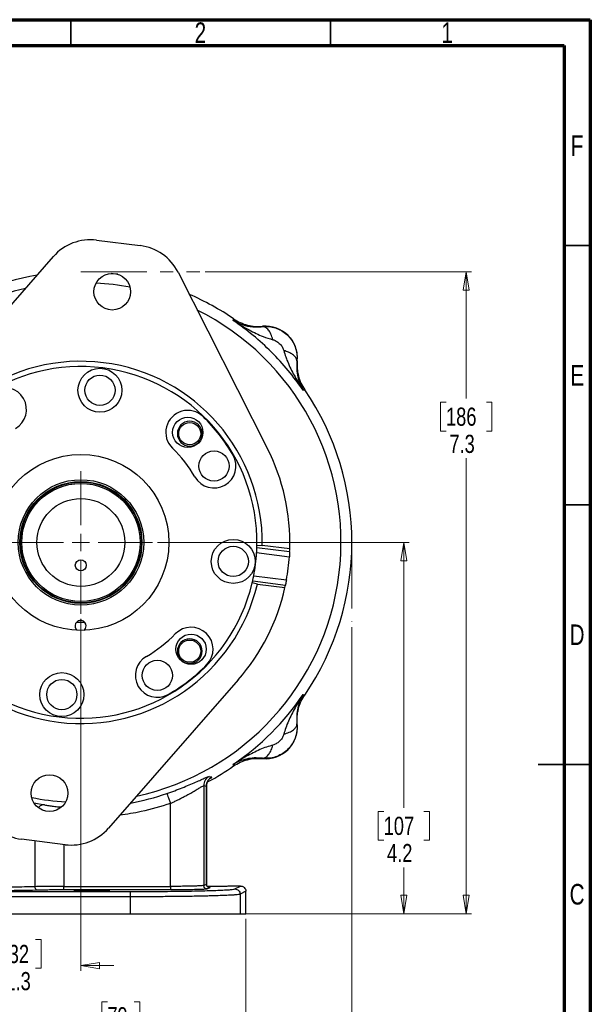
# Model space of a CAD drawing. Header units: inches. Extents: x 0.6 to 16.3, y 0.2 to 11.5.
# Tile 15 of 15: x 12 to 16.3, y 4 to 11.5. Entities that reach past the tile are written whole.
import ezdxf

# ---------------------------------------------------------------- set-up
doc = ezdxf.new("R2010")
doc.units = ezdxf.units.IN
doc.header["$MEASUREMENT"] = 0
doc.linetypes.add('CENTERX2', pattern=[0.8, 0.5, -0.1, 0.1, -0.1])
doc.styles.add('SLDTEXTSTYLE0', font='TXT', dxfattribs={"width": 0.75})
doc.dimstyles.new('SLDDIMSTYLE0', dxfattribs={"dimtxt": 0.137795, "dimasz": 0.14, "dimexe": 0, "dimexo": 0.0625, "dimgap": 0.034449, "dimtad": 0, "dimtih": 1, "dimtoh": 1, "dimdec": 1, "dimlfac": 1.5, "dimrnd": 1e-09, "dimzin": 12, "dimdsep": 46, "dimtxsty": 'SLDTEXTSTYLE0', "dimblk1": 'CLOSED', "dimblk2": 'CLOSED', "dimsah": 1, "dimcen": 0.09, "dimadec": 0, "dimazin": 3, "dimtfac": 1, "dimtdec": 1, "dimtofl": 0, "dimtmove": 0, "dimatfit": 3, "dimldrblk": 'CLOSED', "dimfxl": 0, "dimfrac": 2, "dimtolj": 1, "dimtzin": 12, "dimarcsym": 0})
doc.dimstyles.new('SLDDIMSTYLE1', dxfattribs={"dimtxt": 0.137795, "dimasz": 0.14, "dimexe": 0, "dimexo": 0.0625, "dimgap": 0.034449, "dimtad": 0, "dimdec": 1, "dimlfac": 1.5, "dimrnd": 1e-09, "dimzin": 12, "dimdsep": 46, "dimtxsty": 'SLDTEXTSTYLE0', "dimblk1": 'CLOSED', "dimblk2": 'CLOSED', "dimsah": 1, "dimcen": 0.09, "dimadec": 0, "dimazin": 3, "dimtfac": 1, "dimtofl": 0, "dimtmove": 0, "dimatfit": 3, "dimldrblk": 'CLOSED', "dimfxl": 0, "dimfrac": 2, "dimtolj": 1, "dimtzin": 12, "dimarcsym": 0})
doc.dimstyles.new('SLDDIMSTYLE2', dxfattribs={"dimtxt": 0.137795, "dimasz": 0.14, "dimexe": 0, "dimexo": 0.0625, "dimgap": 0.034449, "dimtad": 0, "dimdec": 1, "dimlfac": 1.5, "dimrnd": 1e-09, "dimzin": 12, "dimdsep": 46, "dimtxsty": 'SLDTEXTSTYLE0', "dimblk1": 'CLOSED', "dimblk2": 'CLOSED', "dimsah": 1, "dimcen": 0.09, "dimadec": 0, "dimazin": 3, "dimtfac": 1, "dimtmove": 0, "dimatfit": 0, "dimldrblk": 'CLOSED', "dimfxl": 0, "dimfrac": 2, "dimtolj": 1, "dimtzin": 12, "dimarcsym": 0})
doc.dimstyles.new('SLDDIMSTYLE4', dxfattribs={"dimtxt": 0.137795, "dimasz": 0.14, "dimexe": 0, "dimexo": 0.0625, "dimgap": 0.034449, "dimtad": 0, "dimtih": 1, "dimtoh": 1, "dimdec": 1, "dimlfac": 1.5, "dimrnd": 1e-09, "dimzin": 12, "dimdsep": 46, "dimtxsty": 'SLDTEXTSTYLE0', "dimblk1": 'CLOSED', "dimblk2": 'CLOSED', "dimsah": 1, "dimcen": 0.09, "dimadec": 0, "dimazin": 3, "dimtfac": 1, "dimtofl": 0, "dimtmove": 0, "dimatfit": 3, "dimldrblk": 'CLOSED', "dimfxl": 0, "dimfrac": 2, "dimtolj": 1, "dimtzin": 12, "dimarcsym": 0})

# ---------------------------------------------------------------- blocks, each defined once
blk = doc.blocks.new('_Closed')
at = {"color": 0, "linetype": 'ByBlock', "lineweight": -2}
for p, q in [((-1, 0.166667), (0, 0)), ((-1, 0.166667), (-1, -0.166667)), ((0, 0), (-1, -0.166667)), ((0, 0), (-1, 0))]:
    blk.add_line(p, q, dxfattribs=at)
blk = doc.blocks.new('_D')
at = {"color": 7, "linetype": 'Continuous', "lineweight": 0}
for p, q in [((13.4203, 9.5842), (15.4376, 9.5842)), ((15.3982, 9.5842), (15.3982, 8.6227)), ((15.2455, 8.5947), (15.2035, 8.5947)), ((15.2035, 8.5947), (15.2035, 8.3759)), ((15.5509, 8.5947), (15.5929, 8.5947)), ((15.5929, 8.5947), (15.5929, 8.3759)), ((15.2035, 8.3759), (15.2455, 8.3759)), ((15.5929, 8.3759), (15.5509, 8.3759)), ((15.3982, 4.7144), (15.3982, 8.1698)), ((13.7242, 4.7144), (15.4376, 4.7144))]:
    blk.add_line(p, q, dxfattribs=at)
at = {"color": 7, "linetype": 'Continuous', "lineweight": 18, "xscale": 0.14, "yscale": 0.14}
for p, rotation in [((15.3982, 9.5842), 90.0000000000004), ((15.3982, 4.7144), 270.0000000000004)]:
    blk.add_blockref('_Closed', p, dxfattribs=dict(at, rotation=rotation))
at = {"color": 7, "linetype": 'Continuous', "lineweight": 18, "char_height": 0.1378, "attachment_point": 1, "style": 'SLDTEXTSTYLE0'}
for s, insert in [('186', (15.2455, 8.5536)), ('7.3', (15.2709, 8.3474))]:
    blk.add_mtext(s, dxfattribs=dict(at, insert=insert))
blk = doc.blocks.new('_D_1')
at = {"color": 7, "linetype": 'Continuous', "lineweight": 0}
for p, q in [((14.5321, 6.8886), (14.5321, 3.2069)), ((11.6454, 4.9706), (11.6454, 3.2069)), ((13.3748, 3.4447), (13.3328, 3.4447)), ((13.3328, 3.4447), (13.3328, 3.2259)), ((13.6802, 3.4447), (13.7222, 3.4447)), ((13.7222, 3.4447), (13.7222, 3.2259)), ((11.6454, 3.2462), (13.212, 3.2462)), ((13.3328, 3.2259), (13.3748, 3.2259)), ((13.7222, 3.2259), (13.6802, 3.2259)), ((14.5321, 3.2462), (13.843, 3.2462))]:
    blk.add_line(p, q, dxfattribs=at)
at = {"color": 7, "linetype": 'Continuous', "lineweight": 18, "xscale": 0.14, "yscale": 0.14, "rotation": 180.0000000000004}
blk.add_blockref('_Closed', (11.6454, 3.2462), dxfattribs=at)
at = {"color": 7, "linetype": 'Continuous', "lineweight": 18, "xscale": 0.14, "yscale": 0.14}
blk.add_blockref('_Closed', (14.5321, 3.2462), dxfattribs=at)
at = {"color": 7, "linetype": 'Continuous', "lineweight": 18, "char_height": 0.1378, "attachment_point": 1, "style": 'SLDTEXTSTYLE0'}
for s, insert in [('110', (13.3748, 3.4036)), ('4.3', (13.4002, 3.1974))]:
    blk.add_mtext(s, dxfattribs=dict(at, insert=insert))
blk = doc.blocks.new('_D_2')
at = {"color": 7, "linetype": 'Continuous', "lineweight": 0}
for p, q in [((12.4787, 6.95), (12.4787, 4.2813)), ((11.6454, 4.9706), (11.6454, 4.2813)), ((11.9321, 4.5191), (11.8901, 4.5191)), ((11.8901, 4.5191), (11.8901, 4.3004)), ((12.1358, 4.5191), (12.1777, 4.5191)), ((12.1777, 4.5191), (12.1777, 4.3004)), ((11.6454, 4.3207), (11.3954, 4.3207)), ((11.8901, 4.3004), (11.9321, 4.3004)), ((12.1777, 4.3004), (12.1358, 4.3004)), ((12.4787, 4.3207), (12.7287, 4.3207))]:
    blk.add_line(p, q, dxfattribs=at)
at = {"color": 7, "linetype": 'Continuous', "lineweight": 18, "xscale": 0.14, "yscale": 0.14}
blk.add_blockref('_Closed', (11.6454, 4.3207, 0.1858), dxfattribs=at)
at = {"color": 7, "linetype": 'Continuous', "lineweight": 18, "xscale": 0.14, "yscale": 0.14, "rotation": 180.0000000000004}
blk.add_blockref('_Closed', (12.4787, 4.3207, 0.1858), dxfattribs=at)
at = {"color": 7, "linetype": 'Continuous', "lineweight": 18, "char_height": 0.1378, "attachment_point": 1, "style": 'SLDTEXTSTYLE0'}
for s, insert in [('32', (11.9321, 4.478)), ('1.3', (11.9067, 4.2718))]:
    blk.add_mtext(s, dxfattribs=dict(at, insert=insert))
blk = doc.blocks.new('_D_4')
at = {"color": 7, "linetype": 'Continuous', "lineweight": 0}
for p, q in [((11.6454, 4.9706), (11.6454, 3.8089)), ((13.7287, 4.6751), (13.7287, 3.8089)), ((12.6791, 4.0467), (12.6371, 4.0467)), ((12.6371, 4.0467), (12.6371, 3.8279)), ((12.8827, 4.0467), (12.9247, 4.0467)), ((12.9247, 4.0467), (12.9247, 3.8279)), ((11.6454, 3.8482), (12.5163, 3.8482)), ((12.6371, 3.8279), (12.6791, 3.8279)), ((12.9247, 3.8279), (12.8827, 3.8279)), ((13.7287, 3.8482), (13.0455, 3.8482))]:
    blk.add_line(p, q, dxfattribs=at)
at = {"color": 7, "linetype": 'Continuous', "lineweight": 18, "xscale": 0.14, "yscale": 0.14, "rotation": 180.0000000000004}
blk.add_blockref('_Closed', (11.6454, 3.8482, 0.1858), dxfattribs=at)
at = {"color": 7, "linetype": 'Continuous', "lineweight": 18, "xscale": 0.14, "yscale": 0.14}
blk.add_blockref('_Closed', (13.7287, 3.8482, 0.1858), dxfattribs=at)
at = {"color": 7, "linetype": 'Continuous', "lineweight": 18, "char_height": 0.1378, "attachment_point": 1, "style": 'SLDTEXTSTYLE0'}
for s, insert in [('79', (12.6791, 4.0056)), ('3.1', (12.6536, 3.7994))]:
    blk.add_mtext(s, dxfattribs=dict(at, insert=insert))
blk = doc.blocks.new('_D_5')
at = {"color": 7, "linetype": 'Continuous', "lineweight": 0}
for p, q in [((13.0596, 7.5308), (14.9651, 7.5308)), ((14.9258, 7.5308), (14.9258, 5.5187)), ((14.773, 5.4907), (14.7311, 5.4907)), ((14.7311, 5.4907), (14.7311, 5.272)), ((15.0785, 5.4907), (15.1205, 5.4907)), ((15.1205, 5.4907), (15.1205, 5.272)), ((14.7311, 5.272), (14.773, 5.272)), ((15.1205, 5.272), (15.0785, 5.272)), ((14.9258, 4.7144), (14.9258, 5.0658)), ((13.7242, 4.7144), (14.9651, 4.7144))]:
    blk.add_line(p, q, dxfattribs=at)
at = {"color": 7, "linetype": 'Continuous', "lineweight": 18, "xscale": 0.14, "yscale": 0.14}
for p, rotation in [((14.9258, 7.5308, 0.1858), 90.0000000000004), ((14.9258, 4.7144, 0.1858), 270.0000000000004)]:
    blk.add_blockref('_Closed', p, dxfattribs=dict(at, rotation=rotation))
at = {"color": 7, "linetype": 'Continuous', "lineweight": 18, "char_height": 0.1378, "attachment_point": 1, "style": 'SLDTEXTSTYLE0'}
for s, insert in [('107', (14.773, 5.4496)), ('4.2', (14.7985, 5.2434))]:
    blk.add_mtext(s, dxfattribs=dict(at, insert=insert))
blk = doc.blocks.new('SW_CENTERMARKSYMBOL_1')
at = {"color": 0, "linetype": 'Continuous', "lineweight": 18}
for p, q in [((0, 0.1312), (0, 0.5415)), ((-0.1312, 0), (-0.5415, 0)), ((0, 0), (-0.0656, 0)), ((0, 0), (0, 0.0656)), ((0, 0), (0, -0.0656)), ((0, 0), (0.0656, 0)), ((0.1312, 0), (0.5415, 0)), ((0, -0.1312), (0, -0.5415))]:
    blk.add_line(p, q, dxfattribs=at)

msp = doc.modelspace()

# ---------------------------------------------------------------- linework, layer by layer
at = {"color": 7, "linetype": 'Continuous', "lineweight": 70}
for p, q in [((0.5906, 11.4961), (16.3386, 11.4961)), ((16.3386, 11.4961), (16.3386, 0.1969)), ((0.7874, 11.2992), (16.1417, 11.2992)), ((16.1417, 11.2992), (16.1417, 0.3937))]:
    msp.add_line(p, q, dxfattribs=at)
at = {"color": 7, "linetype": 'Continuous', "lineweight": 35}
for p, q in [((12.4016, 11.2992), (12.4016, 11.4961)), ((14.3701, 11.2992), (14.3701, 11.4961)), ((16.1417, 9.7835), (16.3386, 9.7835)), ((16.1417, 7.815), (16.3386, 7.815)), ((16.3386, 5.8465), (15.9449, 5.8465)), ((16.1417, 5.8465), (16.3386, 5.8465))]:
    msp.add_line(p, q, dxfattribs=at)
at = {"color": 7, "linetype": 'Continuous', "lineweight": 25}
for p, q in [((12.5976, 9.8238), (12.9283, 9.7825)), ((11.2862, 8.5723), (12.2701, 9.699)), ((13.215, 9.5807), (13.8911, 8.2465)), ((13.6328, 9.2153), (13.6345, 9.2209)), ((13.6345, 9.2209), (13.6363, 9.2268)), ((13.8555, 9.1682), (13.8556, 9.1703)), ((14.0149, 8.9916), (14.0165, 8.9862)), ((14.116, 8.9076), (14.1173, 8.9309)), ((14.1182, 8.9077), (14.116, 8.9076)), ((14.1688, 8.6866), (14.1632, 8.6849)), ((14.1747, 8.6884), (14.1688, 8.6866)), ((13.8122, 7.4932), (14.0606, 7.4622)), ((13.8126, 7.5092), (13.8525, 7.5078)), ((14.0613, 7.4816), (13.8525, 7.5078)), ((13.8105, 7.4533), (14.0583, 7.4223)), ((13.7885, 7.278), (14.0364, 7.247)), ((13.8159, 7.2148), (13.7768, 7.2233)), ((13.7804, 7.2388), (14.0288, 7.2078)), ((13.8159, 7.2148), (14.0247, 7.1887)), ((12.5085, 6.9241), (12.4445, 6.9243)), ((13.6713, 6.4893), (12.6874, 5.3627)), ((14.1632, 6.3768), (14.1688, 6.375)), ((14.1688, 6.375), (14.1747, 6.3733)), ((14.116, 6.1541), (14.1182, 6.154)), ((13.9395, 5.9947), (13.9341, 5.9931)), ((13.6345, 5.8407), (13.6328, 5.8464)), ((13.6363, 5.8349), (13.6345, 5.8407)), ((13.8556, 5.8914), (13.8555, 5.8935)), ((13.8555, 5.8935), (13.8788, 5.8923)), ((13.4511, 5.756), (13.4704, 5.7516)), ((13.4096, 5.6859), (13.4096, 4.9286)), ((13.4096, 5.6859), (13.4294, 5.6818)), ((13.4294, 5.6818), (13.4294, 4.9385)), ((13.4297, 4.9359), (13.4297, 5.6837)), ((13.1566, 4.9216), (13.1566, 5.551)), ((12.3599, 5.2379), (12.0291, 5.2792)), ((13.4096, 4.9286), (13.4294, 4.9385)), ((10.4381, 4.8825), (12.8527, 4.8825)), ((12.3505, 4.9216), (13.1566, 4.9216)), ((13.1566, 4.895), (12.3505, 4.895)), ((13.456, 4.9118), (13.4362, 4.9019)), ((13.4787, 4.9206), (13.4365, 4.9208)), ((13.6887, 4.9241), (13.6144, 4.9241)), ((13.6449, 4.9022), (13.6887, 4.9241)), ((13.7287, 4.8842), (13.6849, 4.8622)), ((13.6849, 4.8622), (13.6849, 4.7144)), ((13.7287, 4.7144), (13.7287, 4.8842)), ((12.8527, 4.8425), (10.4381, 4.8425)), ((12.8527, 4.8425), (12.8527, 4.7144)), ((10.4381, 4.7144), (12.8527, 4.7144)), ((12.8527, 4.7144), (13.6849, 4.7144)), ((13.6849, 4.7144), (13.7287, 4.7144))]:
    msp.add_line(p, q, dxfattribs=at)
at = {"color": 7, "linetype": 'CENTERX2', "lineweight": 18}
for p, q in [((12.4787, 9.5842), (13.3809, 9.5842)), ((14.5321, 7.5308), (14.5321, 6.928))]:
    msp.add_line(p, q, dxfattribs=at)
at = {"color": 8, "linetype": 'Continuous', "lineweight": 25}
for p, q in [((13.4294, 5.6818), (13.4284, 5.6804)), ((12.1253, 5.5548), (12.2019, 5.5398)), ((12.1311, 4.9193), (12.1311, 5.2665)), ((12.3505, 5.239), (12.3505, 4.9216)), ((13.4294, 4.9385), (13.4289, 4.9389)), ((13.429, 4.9389), (13.4294, 4.9385))]:
    msp.add_line(p, q, dxfattribs=at)
at = {"color": 7, "linetype": 'Continuous', "lineweight": 25, "flags": 128}
msp.add_lwpolyline([(12.7596, 9.5649), (12.7241, 9.5695), (12.7075, 9.5714)], dxfattribs=at)
at = {"color": 7, "linetype": 'Continuous', "lineweight": 25}
for centre, radius in [((12.7166, 9.4327), 0.139), ((12.6231, 8.6852), 0.1667), ((12.6231, 8.6852), 0.1147), ((13.2888, 8.3658), 0.1147), ((13.3037, 8.3558), 0.084), ((13.4875, 8.1102), 0.1147), ((12.4787, 7.5308), 0.667), ((12.4787, 7.5308), 0.4758), ((12.4787, 7.5308), 0.4625), ((12.4787, 7.5308), 0.458), ((12.4787, 7.5308), 0.448), ((12.4787, 7.5308), 0.3333), ((13.6331, 7.3865), 0.1667), ((13.6331, 7.3865), 0.1147), ((12.4781, 7.3575), 0.0417), ((13.3137, 6.7208), 0.1147), ((13.3037, 6.7059), 0.084), ((13.0581, 6.5221), 0.1147), ((12.3343, 6.3765), 0.1667), ((12.3343, 6.3765), 0.1147), ((12.2408, 5.629), 0.139)]:
    msp.add_circle(centre, radius, dxfattribs=at)
for centre, radius, start, end in [((12.5513, 9.4534), 0.3733, 82.87002, 138.86846), ((12.882, 9.412), 0.3733, 26.87158, 82.87002), ((12.4787, 7.5308), 2.0533, 99.32158, 124.31612), ((12.4787, 7.5308), 2.0533, 55.68388, 66.41846), ((13.8783, 8.9304), 0.2409, 354.58105, 95.41895), ((12.4787, 7.5308), 1.374, 359.03689, 166.70315), ((12.4787, 7.5308), 1.334, 359.07134, 166.6687), ((11.8994, 8.5396), 0.1667, 299.87002, 119.87002), ((12.4787, 7.5308), 2.0533, 325.68388, 34.31612), ((13.2888, 8.3658), 0.1667, 45.87002, 225.87002), ((13.3037, 8.3558), 0.094, 0, 180), ((12.4787, 7.5308), 1.33, 29.87002, 45.87002), ((13.3037, 8.3558), 0.094, 180, 0), ((12.4787, 7.5308), 0.9967, 29.87002, 45.87002), ((12.4787, 7.5308), 1.5833, 358.219, 26.87158), ((13.4875, 8.1102), 0.1667, 209.87002, 29.87002), ((12.4787, 7.5308), 1.374, 179.03689, 346.70315), ((12.4787, 7.5308), 1.334, 179.07134, 346.6687), ((12.4787, 7.5308), 1.334, 358.38453, 359.07134), ((12.4787, 7.5308), 1.5833, 357.51405, 358.219), ((12.4787, 7.5308), 1.334, 349.07272, 356.66732), ((12.4787, 7.5308), 1.5833, 349.67137, 356.06867), ((12.4787, 7.5308), 1.5833, 318.86846, 347.52104), ((12.4787, 7.5308), 1.334, 346.6687, 347.35551), ((12.4787, 7.5308), 1.5833, 347.52104, 348.22599), ((12.4764, 6.8975), 0.0417, 359.78924, 232.59409), ((12.4764, 6.8975), 0.0417, 306.9844, 359.78924), ((13.3137, 6.7208), 0.1667, 315.87002, 135.87002), ((12.4787, 7.5308), 0.9967, 299.87002, 315.87002), ((13.3037, 6.7059), 0.094, 0, 180), ((13.0581, 6.5221), 0.1667, 119.87002, 299.87002), ((13.3037, 6.7059), 0.094, 180, 0), ((12.4787, 7.5308), 1.33, 299.87002, 315.87002), ((12.4787, 7.5308), 2.0419, 304.41629, 325.58371), ((13.8783, 6.1312), 0.2409, 264.58105, 5.41895), ((12.0755, 5.6497), 0.3733, 206.87158, 262.87002), ((12.4062, 5.6083), 0.3733, 262.87002, 318.86846)]:
    msp.add_arc(centre, radius, start, end, dxfattribs=at)
at = {"color": 8, "linetype": 'Continuous', "lineweight": 25}
for radius, start, end in [(1.9709, 79.09624, 86.6438), (1.9709, 102.32089, 180), (1.9709, 282.32089, 63.41915), (2.0127, 280.74435, 288.90093), (1.9709, 259.09624, 266.6438)]:
    msp.add_arc((12.4787, 7.5308), radius, start, end, dxfattribs=at)
at = {"color": 7, "linetype": 'Continuous', "lineweight": 25}
for points, knots in [([(14.1632, 8.6849), (14.1263, 8.7359), (14.0525, 8.8377), (13.9243, 8.9765), (13.7856, 9.1046), (13.6837, 9.1784), (13.6328, 9.2153)], [0, 0, 0, 0, 0.25, 0.5, 0.75, 1, 1, 1, 1]), ([(13.6328, 9.2153), (13.6526, 9.2025), (13.692, 9.1771), (13.7503, 9.1438), (13.8058, 9.1157), (13.8651, 9.0891), (13.9087, 9.0761), (13.9341, 9.0686)], [0, 0, 0, 0, 0.212195, 0.422206, 0.601586, 0.768517, 1, 1, 1, 1]), ([(13.6328, 9.2153), (13.6379, 9.2123), (13.6484, 9.2061), (13.6643, 9.1981), (13.6817, 9.1904), (13.6984, 9.1842), (13.7158, 9.1787), (13.7389, 9.1727), (13.7706, 9.1672), (13.8112, 9.1644), (13.8408, 9.1669), (13.8555, 9.1682)], [0, 0, 0, 0, 0.086228, 0.175224, 0.254699, 0.355787, 0.424661, 0.506061, 0.676544, 0.839807, 1, 1, 1, 1]), ([(13.6363, 9.2268), (13.6528, 9.2167), (13.6857, 9.1966), (13.7406, 9.1779), (13.7978, 9.1677), (13.8363, 9.1694), (13.8556, 9.1703)], [0, 0, 0, 0, 0.250013, 0.500008, 0.749999, 1, 1, 1, 1]), ([(13.8555, 9.1682), (13.8719, 9.1688), (13.9046, 9.1702), (13.9533, 9.1593), (13.9989, 9.1392), (14.0394, 9.1099), (14.0731, 9.0726), (14.0981, 9.0291), (14.1143, 8.981), (14.1163, 8.9476), (14.1173, 8.9309)], [0, 0, 0, 0, 0.1241952, 0.2483667, 0.372643, 0.4971513, 0.6220179, 0.747367, 0.873321, 1, 1, 1, 1]), ([(13.9341, 9.0686), (13.9293, 9.0829), (13.9197, 9.1115), (13.8998, 9.1435), (13.8777, 9.1646), (13.8629, 9.167), (13.8555, 9.1682)], [0, 0, 0, 0, 0.250212, 0.500207, 0.750087, 1, 1, 1, 1]), ([(13.9341, 9.0686), (13.942, 9.0657), (13.9595, 9.0593), (13.9829, 9.0405), (14.0033, 9.0177), (14.0112, 8.9999), (14.0149, 8.9916)], [0, 0, 0, 0, 0.223042, 0.490179, 0.763244, 1, 1, 1, 1]), ([(14.0165, 8.9862), (14.0211, 8.9698), (14.0306, 8.9359), (14.0509, 8.8858), (14.0745, 8.8355), (14.1015, 8.785), (14.1308, 8.7348), (14.1524, 8.7016), (14.1632, 8.6849)], [0, 0, 0, 0, 0.148633, 0.307887, 0.478552, 0.643419, 0.821468, 1, 1, 1, 1]), ([(14.116, 8.9076), (14.1145, 8.9159), (14.1114, 8.9326), (14.0868, 8.9553), (14.0544, 8.9737), (14.0291, 8.982), (14.0165, 8.9862)], [0, 0, 0, 0, 0.279863, 0.5595238, 0.7797428, 1, 1, 1, 1]), ([(14.116, 8.9076), (14.1146, 8.886), (14.1117, 8.842), (14.121, 8.7849), (14.1373, 8.7317), (14.1545, 8.7006), (14.1632, 8.6849)], [0, 0, 0, 0, 0.238218, 0.486489, 0.742046, 1, 1, 1, 1]), ([(14.1182, 8.9077), (14.1173, 8.8884), (14.1156, 8.8499), (14.1258, 8.7928), (14.1445, 8.7378), (14.1646, 8.7049), (14.1747, 8.6884)], [0, 0, 0, 0, 0.250001, 0.499992, 0.749987, 1, 1, 1, 1]), ([(13.8105, 7.4533), (13.8107, 7.4578), (13.8112, 7.4668), (13.8117, 7.4789), (13.8121, 7.488), (13.8122, 7.4922), (13.8122, 7.493), (13.8122, 7.4932)], [0, 0, 0, 0, 0.228055, 0.456107, 0.684156, 0.911593, 1, 1, 1, 1]), ([(14.0606, 7.4622), (14.0605, 7.4613), (14.0605, 7.4597), (14.0601, 7.4518), (14.0595, 7.4409), (14.0589, 7.4304), (14.0585, 7.4241), (14.0583, 7.4223)], [0, 0, 0, 0, 0.226671, 0.453324, 0.680425, 0.908112, 1, 1, 1, 1]), ([(13.7804, 7.2388), (13.7806, 7.2396), (13.7809, 7.2413), (13.7826, 7.249), (13.7849, 7.2597), (13.787, 7.27), (13.7882, 7.2762), (13.7885, 7.278)], [0, 0, 0, 0, 0.226402, 0.45278, 0.679787, 0.907621, 1, 1, 1, 1]), ([(14.0364, 7.247), (14.0356, 7.2425), (14.0339, 7.2337), (14.0316, 7.2219), (14.0298, 7.2129), (14.029, 7.2088), (14.0288, 7.208), (14.0288, 7.2078)], [0, 0, 0, 0, 0.2278435, 0.4556846, 0.6835238, 0.9109292, 1, 1, 1, 1]), ([(14.1632, 6.3768), (14.1524, 6.3601), (14.1308, 6.3269), (14.1015, 6.2767), (14.0745, 6.2262), (14.0509, 6.1759), (14.0306, 6.1258), (14.0211, 6.0919), (14.0165, 6.0755)], [0, 0, 0, 0, 0.178529, 0.356578, 0.521448, 0.69211, 0.851366, 1, 1, 1, 1]), ([(14.1632, 6.3768), (14.1545, 6.3611), (14.1373, 6.33), (14.121, 6.2768), (14.1117, 6.2197), (14.1146, 6.1757), (14.116, 6.1541)], [0, 0, 0, 0, 0.257954, 0.513511, 0.761782, 1, 1, 1, 1]), ([(14.1182, 6.154), (14.1173, 6.1733), (14.1156, 6.2118), (14.1258, 6.2689), (14.1445, 6.3239), (14.1646, 6.3568), (14.1747, 6.3733)], [0, 0, 0, 0, 0.25, 0.49999, 0.749986, 1, 1, 1, 1]), ([(14.116, 6.1541), (14.1167, 6.1377), (14.1181, 6.1048), (14.1071, 6.0561), (14.087, 6.0105), (14.0575, 5.97), (14.0203, 5.9363), (13.9767, 5.9114), (13.9288, 5.8952), (13.8955, 5.8933), (13.8788, 5.8923)], [0, 0, 0, 0, 0.124527, 0.248938, 0.373361, 0.49792, 0.62274, 0.747946, 0.873659, 1, 1, 1, 1]), ([(14.0165, 6.0755), (14.0308, 6.0803), (14.0593, 6.0899), (14.0913, 6.1098), (14.1124, 6.1318), (14.1148, 6.1467), (14.116, 6.1541)], [0, 0, 0, 0, 0.250057, 0.5, 0.749943, 1, 1, 1, 1]), ([(14.0165, 6.0755), (14.0136, 6.0675), (14.0072, 6.0501), (13.9884, 6.0267), (13.9656, 6.0063), (13.9478, 5.9984), (13.9395, 5.9947)], [0, 0, 0, 0, 0.2230445, 0.4901818, 0.7632452, 1, 1, 1, 1]), ([(13.9341, 5.9931), (13.9177, 5.9885), (13.8838, 5.979), (13.8337, 5.9587), (13.7834, 5.9351), (13.7328, 5.9081), (13.6827, 5.8788), (13.6495, 5.8572), (13.6328, 5.8464)], [0, 0, 0, 0, 0.148633, 0.307887, 0.478552, 0.643419, 0.821468, 1, 1, 1, 1]), ([(13.8555, 5.8935), (13.8638, 5.8951), (13.8805, 5.8981), (13.9032, 5.9228), (13.9216, 5.9552), (13.9299, 5.9805), (13.9341, 5.9931)], [0, 0, 0, 0, 0.279863, 0.559524, 0.779743, 1, 1, 1, 1]), ([(13.4375, 5.7154), (13.439, 5.7161), (13.5092, 5.7485), (13.5735, 5.7922), (13.6363, 5.8349)], [0, 0, 0, 0, 0.0214292, 1, 1, 1, 1]), ([(13.8555, 5.8935), (13.8339, 5.895), (13.7899, 5.8979), (13.7328, 5.8885), (13.6796, 5.8723), (13.6485, 5.8551), (13.6328, 5.8464)], [0, 0, 0, 0, 0.2382183, 0.4864886, 0.7420458, 1, 1, 1, 1]), ([(13.6363, 5.8349), (13.6528, 5.845), (13.6857, 5.8651), (13.7406, 5.8838), (13.7978, 5.894), (13.8363, 5.8923), (13.8556, 5.8914)], [0, 0, 0, 0, 0.250014, 0.500009, 0.75, 1, 1, 1, 1]), ([(13.1307, 5.6267), (13.1505, 5.6336), (13.1903, 5.6476), (13.2476, 5.6697), (13.3012, 5.6917), (13.3492, 5.7125), (13.3901, 5.7309), (13.4219, 5.7453), (13.4442, 5.7549), (13.4488, 5.7556), (13.4511, 5.756)], [0, 0, 0, 0, 0.122122, 0.245216, 0.369509, 0.493397, 0.62032, 0.745244, 0.873132, 1, 1, 1, 1]), ([(13.4511, 5.756), (13.4451, 5.7521), (13.4332, 5.7443), (13.42, 5.7271), (13.4113, 5.7073), (13.4102, 5.693), (13.4096, 5.6859)], [0, 0, 0, 0, 0.25004, 0.5, 0.74996, 1, 1, 1, 1]), ([(13.4704, 5.7516), (13.4645, 5.7477), (13.4527, 5.7398), (13.4397, 5.7227), (13.4311, 5.703), (13.43, 5.6888), (13.4294, 5.6818)], [0, 0, 0, 0, 0.2500391, 0.5, 0.7499609, 1, 1, 1, 1]), ([(13.1566, 5.551), (13.164, 5.5544), (13.1797, 5.5616), (13.2011, 5.5718), (13.2244, 5.5834), (13.2478, 5.5953), (13.2709, 5.6077), (13.2917, 5.6191), (13.3103, 5.6296), (13.3345, 5.6436), (13.3611, 5.6593), (13.3863, 5.6744), (13.4041, 5.6845), (13.4078, 5.6854), (13.4096, 5.6859)], [0, 0, 0, 0, 0.059007, 0.126137, 0.174175, 0.252814, 0.324919, 0.379659, 0.44676, 0.506183, 0.63157, 0.755623, 0.878157, 1, 1, 1, 1]), ([(13.4297, 5.6806), (13.4299, 5.6842), (13.4301, 5.6915), (13.432, 5.7009), (13.4343, 5.7081), (13.4365, 5.7135), (13.4391, 5.7187), (13.4426, 5.7248), (13.4443, 5.7271), (13.4454, 5.7286)], [0, 0, 0, 0, 0.157273, 0.31546, 0.400538, 0.495911, 0.607785, 0.741661, 1, 1, 1, 1]), ([(13.1307, 5.6267), (13.1312, 5.6252), (13.1322, 5.6223), (13.1382, 5.6048), (13.1467, 5.5801), (13.1533, 5.5607), (13.1566, 5.551)], [0, 0, 0, 0, 0.250161, 0.5, 0.749839, 1, 1, 1, 1]), ([(13.4484, 4.9138), (13.4485, 4.9138), (13.4486, 4.9137), (13.4469, 4.9142), (13.4442, 4.9153), (13.4409, 4.9171), (13.4377, 4.9197), (13.4341, 4.9239), (13.4306, 4.9303), (13.43, 4.936), (13.4297, 4.9388)], [0, 0, 0, 0, 0.127932, 0.288287, 0.415205, 0.521347, 0.6149, 0.700492, 0.855264, 1, 1, 1, 1]), ([(12.1311, 4.9193), (12.1054, 4.9186), (12.0554, 4.9172), (11.9624, 4.9158), (11.8625, 4.9148), (11.7921, 4.9147), (11.7572, 4.9146)], [0, 0, 0, 0, 0.256482, 0.500028, 0.751903, 1, 1, 1, 1]), ([(12.151, 4.8926), (12.125, 4.8919), (12.0724, 4.8906), (11.9745, 4.8891), (11.868, 4.8882), (11.7938, 4.888), (11.7572, 4.888)], [0, 0, 0, 0, 0.247212, 0.500026, 0.752825, 1, 1, 1, 1]), ([(12.3505, 4.9216), (12.3308, 4.9216), (12.2908, 4.9215), (12.2325, 4.9211), (12.1768, 4.9204), (12.1465, 4.9196), (12.1311, 4.9193)], [0, 0, 0, 0, 0.238014, 0.484017, 0.738012, 1, 1, 1, 1]), ([(12.151, 4.8926), (12.1484, 4.8931), (12.1433, 4.894), (12.1367, 4.9002), (12.1321, 4.9089), (12.1314, 4.9158), (12.1311, 4.9193)], [0, 0, 0, 0, 0.250173, 0.500005, 0.749836, 1, 1, 1, 1]), ([(12.3505, 4.895), (12.3319, 4.8949), (12.2943, 4.8949), (12.2404, 4.8944), (12.1908, 4.8937), (12.1642, 4.893), (12.151, 4.8926)], [0, 0, 0, 0, 0.247175, 0.499974, 0.752788, 1, 1, 1, 1]), ([(12.5621, 4.8846), (12.545, 4.8846), (12.5188, 4.8847), (12.4872, 4.8851), (12.4655, 4.8856), (12.4478, 4.8861), (12.4314, 4.887), (12.4231, 4.8881), (12.4314, 4.8892), (12.4478, 4.8901), (12.4655, 4.8906), (12.4872, 4.8911), (12.5188, 4.8915), (12.545, 4.8916), (12.5621, 4.8917)], [0, 0, 0, 0, 0.1197093, 0.1841549, 0.2499722, 0.3157942, 0.3802525, 0.5, 0.6197475, 0.6842058, 0.7500278, 0.8158451, 0.8802907, 1, 1, 1, 1]), ([(12.5621, 4.8917), (12.5791, 4.8916), (12.6054, 4.8915), (12.637, 4.8911), (12.6587, 4.8906), (12.6763, 4.8901), (12.6927, 4.8892), (12.701, 4.8881), (12.6927, 4.887), (12.6763, 4.8861), (12.6587, 4.8856), (12.637, 4.8851), (12.6054, 4.8847), (12.5791, 4.8846), (12.5621, 4.8846)], [0, 0, 0, 0, 0.119709, 0.184155, 0.249972, 0.315794, 0.380253, 0.5, 0.619747, 0.684206, 0.750028, 0.815845, 0.880291, 1, 1, 1, 1]), ([(12.8527, 4.8825), (12.884, 4.8826), (12.9476, 4.8826), (13.0428, 4.8831), (13.1381, 4.8839), (13.2312, 4.885), (13.3196, 4.8864), (13.4004, 4.8882), (13.4716, 4.8902), (13.5317, 4.8925), (13.5793, 4.8948), (13.6138, 4.8973), (13.6367, 4.8997), (13.6422, 4.9014), (13.6449, 4.9022)], [0, 0, 0, 0, 0.078011, 0.158258, 0.240636, 0.326184, 0.412683, 0.499946, 0.587193, 0.673703, 0.75929, 0.841671, 0.921953, 1, 1, 1, 1]), ([(13.6849, 4.8622), (13.6818, 4.8614), (13.6761, 4.8598), (13.6579, 4.8579), (13.6421, 4.8567), (13.6314, 4.8559), (13.6202, 4.8552), (13.6089, 4.8546), (13.5867, 4.8534), (13.5497, 4.8519), (13.4987, 4.8502), (13.4508, 4.8488), (13.4086, 4.8478), (13.3428, 4.8465), (13.2479, 4.8449), (13.1195, 4.8436), (12.9868, 4.8427), (12.8971, 4.8426), (12.8527, 4.8425)], [0, 0, 0, 0, 0.082064, 0.15481, 0.181308, 0.206313, 0.229825, 0.251844, 0.27237, 0.351197, 0.426194, 0.474076, 0.520255, 0.56473, 0.677215, 0.787254, 0.894849, 1, 1, 1, 1]), ([(13.4096, 4.9286), (13.4077, 4.9281), (13.4042, 4.9272), (13.3906, 4.9261), (13.3767, 4.9253), (13.3628, 4.9247), (13.3476, 4.9241), (13.3251, 4.9235), (13.2928, 4.9227), (13.2491, 4.9221), (13.2033, 4.9217), (13.172, 4.9217), (13.1566, 4.9216)], [0, 0, 0, 0, 0.135603, 0.240646, 0.310077, 0.376482, 0.439861, 0.500214, 0.629933, 0.756469, 0.879824, 1, 1, 1, 1]), ([(13.4362, 4.9019), (13.4345, 4.9015), (13.431, 4.9006), (13.4137, 4.8993), (13.387, 4.8981), (13.3506, 4.897), (13.3067, 4.8961), (13.2579, 4.8954), (13.2073, 4.895), (13.1732, 4.895), (13.1566, 4.895)], [0, 0, 0, 0, 0.117095, 0.240726, 0.369129, 0.500054, 0.63097, 0.759348, 0.882944, 1, 1, 1, 1]), ([(13.6144, 4.9241), (13.6126, 4.9237), (13.6098, 4.923), (13.5929, 4.9221), (13.5754, 4.9216), (13.5536, 4.9211), (13.5221, 4.9207), (13.4958, 4.9206), (13.4787, 4.9206)], [0, 0, 0, 0, 0.239495, 0.368412, 0.500056, 0.63169, 0.760581, 1, 1, 1, 1]), ([(13.6887, 4.9241), (13.6916, 4.9239), (13.6971, 4.9236), (13.7071, 4.9202), (13.7178, 4.9129), (13.7269, 4.8999), (13.7281, 4.8894), (13.7287, 4.8842)], [0, 0, 0, 0, 0.136275, 0.265343, 0.500864, 0.749258, 1, 1, 1, 1])]:
    msp.add_open_spline(points, degree=3, knots=knots, dxfattribs=at)
at = {"color": 8, "linetype": 'Continuous', "lineweight": 25}
for points, knots in [([(13.4704, 5.7516), (13.4705, 5.7504), (13.4708, 5.7487), (13.4556, 5.739), (13.4514, 5.7363)], [0, 0, 0, 0, 0.722316, 1, 1, 1, 1]), ([(12.2019, 5.5398), (12.1978, 5.5399), (12.1896, 5.5401), (12.1772, 5.536), (12.1661, 5.5299), (12.1599, 5.5238), (12.1572, 5.5211)], [0, 0, 0, 0, 0.264287, 0.528828, 0.793158, 1, 1, 1, 1]), ([(12.2019, 5.5398), (12.2125, 5.538), (12.2329, 5.5345), (12.2706, 5.5295), (12.3025, 5.5259), (12.3222, 5.5245), (12.328, 5.524)], [0, 0, 0, 0, 0.3101245, 0.5968191, 0.8827077, 1, 1, 1, 1]), ([(13.1566, 5.551), (13.0834, 5.5278), (12.958, 5.4881), (12.828, 5.4695), (12.7739, 5.4617)], [0, 0, 0, 0, 0.584193, 1, 1, 1, 1]), ([(13.4455, 4.9141), (13.4474, 4.9139), (13.4575, 4.9132), (13.4567, 4.9125), (13.456, 4.9118)], [0, 0, 0, 0, 0.1807974, 1, 1, 1, 1])]:
    msp.add_open_spline(points, degree=3, knots=knots, dxfattribs=at)
at = {"color": 7, "linetype": 'Continuous', "lineweight": 25}
for points in [[(13.4294, 4.9385), (13.4298, 4.935), (13.4306, 4.928), (13.4368, 4.9192), (13.4456, 4.913), (13.4525, 4.9122), (13.456, 4.9118)], [(12.3505, 4.895), (12.3505, 4.8955), (12.3505, 4.8964), (12.3505, 4.9026), (12.3505, 4.9113), (12.3505, 4.9182), (12.3505, 4.9216)], [(12.8527, 4.8825), (12.8527, 4.8818), (12.8527, 4.8804), (12.8527, 4.8711), (12.8527, 4.858), (12.8527, 4.8477), (12.8527, 4.8425)], [(13.1566, 4.9216), (13.1566, 4.9182), (13.1566, 4.9113), (13.1566, 4.9026), (13.1566, 4.8964), (13.1566, 4.8955), (13.1566, 4.895)], [(13.4362, 4.9019), (13.4327, 4.9023), (13.4258, 4.9031), (13.417, 4.9093), (13.4108, 4.9181), (13.41, 4.9251), (13.4096, 4.9286)], [(13.6449, 4.9022), (13.6502, 4.9016), (13.6606, 4.9004), (13.6738, 4.8912), (13.6831, 4.8779), (13.6843, 4.8675), (13.6849, 4.8622)]]:
    msp.add_open_spline(points, degree=3, dxfattribs=at)

# ---------------------------------------------------------------- block references
at = {"color": 7, "linetype": 'Continuous', "lineweight": 0}
msp.add_blockref('SW_CENTERMARKSYMBOL_1', (12.4787, 7.5308), dxfattribs=at)

# ---------------------------------------------------------------- texts
at = {"color": 7, "linetype": 'Continuous', "lineweight": 0, "char_height": 0.1562, "attachment_point": 2, "style": 'SLDTEXTSTYLE0'}
for s, insert in [('2', (13.3843, 11.4754)), ('1', (15.2543, 11.4754)), ('F', (16.2385, 10.6191)), ('E', (16.2405, 8.877)), ('D', (16.2383, 6.9085)), ('C', (16.2385, 4.94))]:
    msp.add_mtext(s, dxfattribs=dict(at, insert=insert))

# ---------------------------------------------------------------- dimensions: what is measured, and where the dimension line sits
at = {"color": 7, "linetype": 'Continuous', "lineweight": 18}
for base, p1, dimstyle, picture, middle in [((15.3982, 4.7144), (13.3809, 9.5842), 'SLDDIMSTYLE0', '_D', (15.3982, 8.3962)), ((14.9258, 4.7144), (13.0202, 7.5308), 'SLDDIMSTYLE4', '_D_5', (14.9258, 5.2923))]:
    dim = msp.add_linear_dim(base=base, p1=p1, p2=(13.6849, 4.7144), angle=90, dimstyle=dimstyle, dxfattribs=at)
    dim.commit()
    dim.dimension.update_dxf_attribs({"geometry": picture, "text_midpoint": middle, "dimtype": 160})
for base, p1, p2, dimstyle, picture, middle in [((11.6454015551, 4.3206635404), (12.4787348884, 6.9893975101), (11.6454015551, 5.0100063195), 'SLDDIMSTYLE2', '_D_2', (12.0339439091, 4.3206635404)), ((11.6454, 3.2462), (14.5321, 6.928), (11.6454, 5.01), 'SLDDIMSTYLE1', '_D_1', (13.5275, 3.2462)), ((11.6454, 3.8482), (13.7287, 4.7144), (11.6454, 5.01), 'SLDDIMSTYLE1', '_D_4', (12.7809, 3.8482))]:
    dim = msp.add_linear_dim(base=base, p1=p1, p2=p2, dimstyle=dimstyle, dxfattribs=at)
    dim.commit()
    dim.dimension.update_dxf_attribs({"geometry": picture, "text_midpoint": middle, "dimtype": 160})

doc.saveas('drawing.dxf')
